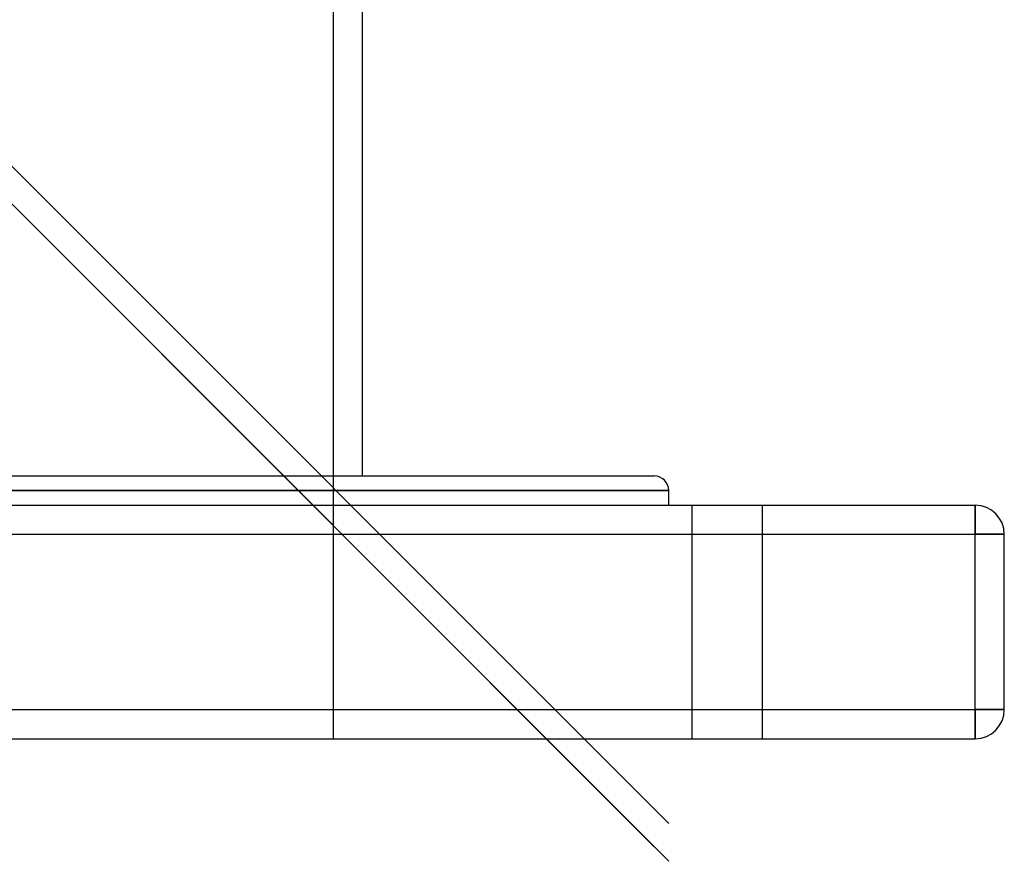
# Model space of a CAD drawing. Header units: millimetres. Extents: x -380 to 380, y -201 to 320.
# Tile 9 of 13: x 146 to 315, y -201 to -57. Entities that reach past the tile are written whole.
import ezdxf

# ---------------------------------------------------------------- set-up
doc = ezdxf.new("R2010")
doc.units = ezdxf.units.MM
doc.layers.add('HIDDEN', color=7, linetype='Continuous')
doc.layers.add('THICK', color=7, linetype='Continuous')

msp = doc.modelspace()

# ---------------------------------------------------------------- linework, layer by layer
at = {"layer": 'HIDDEN'}
for p, q in [((-15.38, 71.39), (255, -199)), ((200, -2.8), (200, -180.5)), ((257.5, -138), (0, -138)), ((261.5, -180.5), (261.5, -140.5)), ((261.5, -180.5), (261.5, -140.5)), ((273.5, -140.5), (273.5, -180.5)), ((273.5, -140.5), (273.5, -180.5)), ((310, -140.5), (310, -145.5)), ((310, -140.5), (310, -140.5)), ((-310, -145.5), (310, -145.5)), ((310, -145.5), (315, -145.5)), ((310, -175.5), (310, -145.5)), ((315, -145.5), (315, -145.5)), ((-310, -175.5), (310, -175.5)), ((310, -175.5), (310, -180.5)), ((310, -175.5), (315, -175.5)), ((315, -175.5), (315, -175.5)), ((310, -180.5), (310, -180.5))]:
    msp.add_line(p, q, dxfattribs=at)
at = {"layer": 'THICK'}
for p, q in [((-257.5, 319.96), (257.5, -195.04)), ((-257.5, 319.96), (257.5, -195.04)), ((0, 56), (257.5, -201.5)), ((205, -135.5), (205, -7.8)), ((0, -135.5), (255, -135.5)), ((0, -138), (257.5, -138)), ((257.5, -140.5), (257.5, -138)), ((-310, -140.5), (310, -140.5)), ((310, -145.5), (310, -140.5)), ((-310, -145.5), (310, -145.5)), ((310, -175.5), (310, -145.5)), ((315, -145.5), (310, -145.5)), ((315, -175.5), (315, -145.5)), ((-310, -175.5), (310, -175.5)), ((315, -175.5), (310, -175.5)), ((310, -180.5), (310, -175.5)), ((-310, -180.5), (310, -180.5))]:
    msp.add_line(p, q, dxfattribs=at)
for centre, radius, start, end in [((255, -138), 2.5, 0, 90), ((310, -145.5), 5, 0, 90), ((310, -175.5), 5, 270, 0)]:
    msp.add_arc(centre, radius, start, end, dxfattribs=at)

doc.saveas('drawing.dxf')
